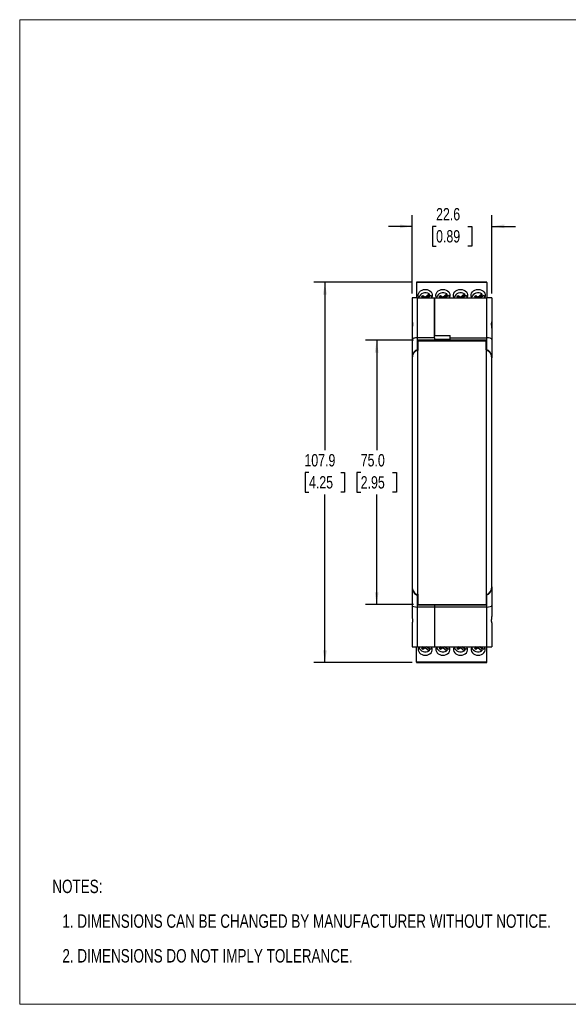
# Model space of a CAD drawing. Header units: millimetres. Extents: x 0 to 432, y 0 to 279.
# Tile 1 of 4: x 0 to 156, y 0 to 279. Entities that reach past the tile are written whole.
import ezdxf

# ---------------------------------------------------------------- set-up
doc = ezdxf.new("R2010")
doc.units = ezdxf.units.MM
doc.layers.add('DIMENSIONS', color=140, linetype='Continuous', lineweight=25)
doc.layers.add('TEXT', color=140, linetype='Continuous', lineweight=25)
doc.styles.add('SLDTEXTSTYLE0', font='TXT', dxfattribs={"width": 0.75})
doc.dimstyles.new('SLDDIMSTYLE0', dxfattribs={"dimtxt": 3.5, "dimasz": 3.5, "dimexe": 0, "dimexo": 0.0625, "dimgap": 0.875, "dimtad": 0, "dimtih": 1, "dimtoh": 1, "dimdec": 1, "dimrnd": 1e-09, "dimzin": 12, "dimdsep": 46, "dimtxsty": 'SLDTEXTSTYLE0', "dimsah": 1, "dimcen": 0.09, "dimadec": 0, "dimazin": 3, "dimtfac": 1, "dimtdec": 1, "dimtmove": 0, "dimatfit": 0, "dimfxl": 0, "dimfrac": 2, "dimtolj": 1, "dimtzin": 12, "dimarcsym": 0})
doc.dimstyles.new('SLDDIMSTYLE1', dxfattribs={"dimtxt": 3.5, "dimasz": 3.5, "dimexe": 0, "dimexo": 0.0625, "dimgap": 0.875, "dimtad": 0, "dimtih": 1, "dimtoh": 1, "dimdec": 1, "dimrnd": 1e-09, "dimzin": 4, "dimdsep": 46, "dimtxsty": 'SLDTEXTSTYLE0', "dimsah": 1, "dimcen": 0.09, "dimadec": 0, "dimazin": 1, "dimtfac": 1, "dimtdec": 1, "dimtofl": 0, "dimtmove": 0, "dimatfit": 3, "dimfxl": 0, "dimfrac": 2, "dimtolj": 1, "dimtzin": 12, "dimarcsym": 0})
doc.dimstyles.new('SLDDIMSTYLE2', dxfattribs={"dimtxt": 3.5, "dimasz": 3.5, "dimexe": 0, "dimexo": 0.0625, "dimgap": 0.875, "dimtad": 0, "dimtih": 1, "dimtoh": 1, "dimdec": 1, "dimrnd": 1e-09, "dimzin": 12, "dimdsep": 46, "dimtxsty": 'SLDTEXTSTYLE0', "dimsah": 1, "dimcen": 0.09, "dimadec": 0, "dimazin": 3, "dimtfac": 1, "dimtdec": 1, "dimtofl": 0, "dimtmove": 0, "dimatfit": 3, "dimfxl": 0, "dimfrac": 2, "dimtolj": 1, "dimtzin": 12, "dimarcsym": 0})

# ---------------------------------------------------------------- blocks, each defined once
blk = doc.blocks.new('SW_NOTE_0')
at = {"layer": 'TEXT', "color": 0, "char_height": 3.81, "attachment_point": 1, "style": 'SLDTEXTSTYLE0'}
for s, insert in [('NOTES:', (0, 4.91)), ('1. DIMENSIONS CAN BE CHANGED BY MANUFACTURER WITHOUT NOTICE.', (2.86, -4.94)), ('2. DIMENSIONS DO NOT IMPLY TOLERANCE.', (2.86, -14.79))]:
    blk.add_mtext(s, dxfattribs=dict(at, insert=insert))
blk = doc.blocks.new('_D')
at = {"layer": 'DIMENSIONS'}
for p, q in [((111.4, 201.71), (111.4, 223.93)), ((134, 201.71), (134, 223.93)), ((111.4, 220.76), (104.67, 220.76)), ((118.17, 220.73), (117.11, 220.73)), ((117.11, 220.73), (117.11, 215.17)), ((127.22, 220.73), (128.29, 220.73)), ((128.29, 220.73), (128.29, 215.17)), ((134, 220.76), (140.73, 220.76)), ((117.11, 215.17), (118.17, 215.17)), ((128.29, 215.17), (127.22, 215.17))]:
    blk.add_line(p, q, dxfattribs=at)
for points in [[(111.4, 220.76), (107.9, 221.29), (107.9, 220.22)], [(134, 220.76), (137.5, 220.22), (137.5, 221.29)]]:
    blk.add_solid(points, dxfattribs=at)
at = {"layer": 'DIMENSIONS', "char_height": 3.5, "attachment_point": 1, "style": 'SLDTEXTSTYLE0'}
for s, insert in [('22.6', (118.17, 225.95)), ('0.89', (118.17, 219.69))]:
    blk.add_mtext(s, dxfattribs=dict(at, insert=insert))
blk = doc.blocks.new('_D_1')
at = {"layer": 'DIMENSIONS'}
for p, q in [((111.78, 188.44), (98.13, 188.44)), ((101.31, 188.44), (101.31, 157.23)), ((96.78, 150.91), (95.72, 150.91)), ((95.72, 150.91), (95.72, 145.35)), ((105.84, 150.91), (106.9, 150.91)), ((106.9, 150.91), (106.9, 145.35)), ((95.72, 145.35), (96.78, 145.35)), ((106.9, 145.35), (105.84, 145.35)), ((101.31, 113.44), (101.31, 144.64)), ((111.78, 113.44), (98.13, 113.44))]:
    blk.add_line(p, q, dxfattribs=at)
for points in [[(101.31, 188.44), (100.77, 184.94), (101.85, 184.94)], [(101.31, 113.44), (101.85, 116.94), (100.77, 116.94)]]:
    blk.add_solid(points, dxfattribs=at)
at = {"layer": 'DIMENSIONS', "char_height": 3.5, "attachment_point": 1, "style": 'SLDTEXTSTYLE0'}
for s, insert in [('75.0', (96.78, 156.13)), ('2.95', (96.78, 149.86))]:
    blk.add_mtext(s, dxfattribs=dict(at, insert=insert))
blk = doc.blocks.new('_D_2')
at = {"layer": 'DIMENSIONS'}
for p, q in [((111.37, 204.91), (83.45, 204.91)), ((86.62, 204.91), (86.62, 157.23)), ((82.1, 150.91), (81.03, 150.91)), ((81.03, 150.91), (81.03, 145.36)), ((91.15, 150.91), (92.21, 150.91)), ((92.21, 150.91), (92.21, 145.36)), ((81.03, 145.36), (82.1, 145.36)), ((92.21, 145.36), (91.15, 145.36)), ((86.62, 96.97), (86.62, 144.65)), ((111.37, 96.97), (83.45, 96.97))]:
    blk.add_line(p, q, dxfattribs=at)
for points in [[(86.62, 204.91), (86.08, 201.41), (87.16, 201.41)], [(86.62, 96.97), (87.16, 100.47), (86.08, 100.47)]]:
    blk.add_solid(points, dxfattribs=at)
at = {"layer": 'DIMENSIONS', "char_height": 3.5, "attachment_point": 1, "style": 'SLDTEXTSTYLE0'}
for s, insert in [('107.9', (80.8, 156.14)), ('4.25', (82.1, 149.87))]:
    blk.add_mtext(s, dxfattribs=dict(at, insert=insert))

msp = doc.modelspace()

# ---------------------------------------------------------------- linework, layer by layer
at = {"color": 7, "linetype": 'Continuous', "lineweight": 18}
for p, q in [((0, 0), (0, 279.4)), ((0, 279.4), (431.8, 279.4)), ((0, 0), (431.8, 0))]:
    msp.add_line(p, q, dxfattribs=at)
for p, q in [((132.59, 204.91), (112.64, 204.91)), ((112.64, 204.91), (112.64, 204.82)), ((112.64, 204.82), (112.64, 200.44)), ((132.59, 204.82), (112.64, 204.82)), ((132.59, 204.82), (132.59, 204.91)), ((132.59, 204.82), (132.59, 200.44)), ((115.06, 200.64), (116.19, 201.59)), ((116.68, 201.17), (115.8, 200.44)), ((116.19, 201.59), (116.19, 201.04)), ((120.06, 200.64), (121.19, 201.59)), ((121.68, 201.17), (120.8, 200.44)), ((121.19, 201.59), (121.19, 201.04)), ((125.06, 200.64), (126.19, 201.59)), ((126.68, 201.17), (125.8, 200.44)), ((126.19, 201.59), (126.19, 201.04)), ((130.06, 200.64), (131.19, 201.59)), ((131.68, 201.17), (130.8, 200.44)), ((131.19, 201.59), (131.19, 201.04)), ((111.4, 200.44), (111.4, 193.66)), ((112.9, 200.44), (111.4, 200.44)), ((112.9, 189.14), (112.9, 200.44)), ((112.9, 200.44), (117.7, 200.44)), ((114.07, 200.84), (114.44, 201.15)), ((114.55, 200.44), (114.07, 200.84)), ((114.4, 200.57), (114.44, 200.61)), ((114.44, 201.15), (115.06, 200.64)), ((114.44, 200.61), (114.44, 201.15)), ((114.44, 200.61), (114.65, 200.44)), ((115.06, 200.44), (115.06, 200.64)), ((116.19, 201.04), (115.46, 200.44)), ((117.7, 200.44), (117.7, 189.77)), ((117.7, 200.44), (132.5, 200.44)), ((117.7, 189.14), (117.7, 200.44)), ((119.07, 200.84), (119.44, 201.15)), ((119.55, 200.44), (119.07, 200.84)), ((119.4, 200.57), (119.44, 200.61)), ((119.44, 201.15), (120.06, 200.64)), ((119.44, 200.61), (119.44, 201.15)), ((119.44, 200.61), (119.65, 200.44)), ((120.06, 200.44), (120.06, 200.64)), ((121.19, 201.04), (120.46, 200.44)), ((124.07, 200.84), (124.44, 201.15)), ((124.55, 200.44), (124.07, 200.84)), ((124.4, 200.57), (124.44, 200.61)), ((124.44, 201.15), (125.06, 200.64)), ((124.44, 200.61), (124.44, 201.15)), ((124.44, 200.61), (124.65, 200.44)), ((125.06, 200.44), (125.06, 200.64)), ((126.19, 201.04), (125.46, 200.44)), ((129.07, 200.84), (129.44, 201.15)), ((129.55, 200.44), (129.07, 200.84)), ((129.4, 200.57), (129.44, 200.61)), ((129.44, 201.15), (130.06, 200.64)), ((129.44, 200.61), (129.44, 201.15)), ((129.44, 200.61), (129.65, 200.44)), ((130.06, 200.44), (130.06, 200.64)), ((131.19, 201.04), (130.46, 200.44)), ((132.5, 200.44), (132.5, 189.14)), ((134, 200.44), (132.5, 200.44)), ((134, 200.44), (134, 193.66)), ((111.4, 193.66), (111.4, 191.83)), ((134, 193.66), (134, 191.83)), ((111.4, 191.84), (111.4, 188.69)), ((134, 191.84), (134, 188.69)), ((111.4, 188.69), (111.4, 183.38)), ((112.9, 185.69), (112.9, 189.14)), ((117.7, 189.14), (112.9, 189.14)), ((113, 188.59), (117.7, 188.59)), ((113, 188.59), (113, 185.69)), ((113.05, 187.91), (113, 187.91)), ((113.05, 188.44), (132.35, 188.44)), ((113.05, 188.44), (113.05, 188.14)), ((132.35, 188.14), (113.05, 188.14)), ((113.05, 185.54), (113.05, 188.14)), ((117.7, 189.77), (122.2, 189.77)), ((117.7, 189.14), (117.7, 188.59)), ((117.7, 188.79), (122.2, 188.79)), ((117.7, 188.44), (117.7, 188.59)), ((122.2, 189.14), (122.2, 189.77)), ((122.2, 189.14), (132.5, 189.14)), ((122.2, 188.59), (122.2, 189.14)), ((122.2, 188.59), (132.4, 188.59)), ((132.35, 188.14), (132.35, 188.44)), ((132.35, 188.14), (132.35, 185.54)), ((132.4, 187.91), (132.35, 187.91)), ((132.4, 185.69), (132.4, 188.59)), ((132.5, 189.14), (132.5, 185.69)), ((134, 188.69), (134, 183.41)), ((112.9, 185.69), (113, 185.69)), ((112.9, 185.54), (112.9, 116.34)), ((113.05, 185.54), (112.9, 185.54)), ((113, 186.56), (113.05, 186.56)), ((113, 185.54), (113, 185.69)), ((132.35, 186.56), (132.4, 186.56)), ((132.5, 185.54), (132.35, 185.54)), ((132.4, 185.69), (132.5, 185.69)), ((132.4, 185.69), (132.4, 185.54)), ((132.5, 116.34), (132.5, 185.54)), ((111.4, 183.38), (111.4, 177.22)), ((111.4, 183.23), (111.4, 118.65)), ((134, 118.65), (134, 183.23)), ((111.4, 177.22), (111.4, 177.22)), ((111.4, 177.22), (111.4, 124.66)), ((111.4, 124.66), (111.4, 118.5)), ((111.4, 124.66), (111.4, 124.66)), ((111.4, 118.5), (111.4, 113.18)), ((134, 118.46), (134, 113.18)), ((112.9, 116.34), (113.05, 116.34)), ((112.9, 112.74), (112.9, 116.19)), ((112.9, 116.19), (113, 116.19)), ((113, 116.19), (113, 116.34)), ((113, 116.19), (113, 113.29)), ((113.05, 113.44), (113.05, 116.34)), ((132.35, 116.34), (132.5, 116.34)), ((132.35, 116.34), (132.35, 113.44)), ((132.4, 116.34), (132.4, 116.19)), ((132.4, 116.19), (132.4, 113.29)), ((132.4, 116.19), (132.5, 116.19)), ((132.5, 116.19), (132.5, 112.74)), ((111.4, 113.18), (111.4, 110.04)), ((117.7, 112.74), (112.9, 112.74)), ((112.9, 101.44), (112.9, 112.74)), ((117.7, 113.29), (113, 113.29)), ((113.05, 113.44), (132.35, 113.44)), ((117.7, 113.44), (117.7, 113.29)), ((117.7, 113.29), (117.7, 112.74)), ((132.4, 113.29), (117.7, 113.29)), ((132.5, 112.74), (117.7, 112.74)), ((117.7, 112.74), (117.7, 101.44)), ((132.5, 112.74), (132.5, 101.44)), ((134, 113.18), (134, 110.04)), ((111.4, 108.21), (111.4, 101.44)), ((134, 108.21), (134, 101.44)), ((111.4, 101.44), (112.9, 101.44)), ((112.64, 97.06), (112.64, 101.44)), ((112.9, 101.44), (117.7, 101.44)), ((114.54, 101.44), (114.07, 101.04)), ((114.07, 101.04), (114.44, 100.73)), ((114.4, 101.31), (114.44, 101.27)), ((114.44, 101.27), (114.64, 101.44)), ((114.44, 101.27), (114.44, 100.73)), ((114.44, 100.73), (115.06, 101.24)), ((115.06, 101.44), (115.06, 101.24)), ((115.06, 101.24), (116.19, 100.29)), ((116.19, 100.84), (115.47, 101.44)), ((116.68, 100.71), (115.81, 101.44)), ((116.19, 100.84), (116.19, 100.29)), ((117.7, 101.44), (132.5, 101.44)), ((119.54, 101.44), (119.07, 101.04)), ((119.07, 101.04), (119.44, 100.73)), ((119.4, 101.31), (119.44, 101.27)), ((119.44, 101.27), (119.64, 101.44)), ((119.44, 101.27), (119.44, 100.73)), ((119.44, 100.73), (120.06, 101.24)), ((120.06, 101.44), (120.06, 101.24)), ((120.06, 101.24), (121.19, 100.29)), ((121.19, 100.84), (120.47, 101.44)), ((121.68, 100.71), (120.81, 101.44)), ((121.19, 100.84), (121.19, 100.29)), ((124.54, 101.44), (124.07, 101.04)), ((124.07, 101.04), (124.44, 100.73)), ((124.4, 101.31), (124.44, 101.27)), ((124.44, 101.27), (124.64, 101.44)), ((124.44, 101.27), (124.44, 100.73)), ((124.44, 100.73), (125.06, 101.24)), ((125.06, 101.44), (125.06, 101.24)), ((125.06, 101.24), (126.19, 100.29)), ((126.19, 100.84), (125.47, 101.44)), ((126.68, 100.71), (125.81, 101.44)), ((126.19, 100.84), (126.19, 100.29)), ((129.54, 101.44), (129.07, 101.04)), ((129.07, 101.04), (129.44, 100.73)), ((129.4, 101.31), (129.44, 101.27)), ((129.44, 101.27), (129.64, 101.44)), ((129.44, 101.27), (129.44, 100.73)), ((129.44, 100.73), (130.06, 101.24)), ((130.06, 101.44), (130.06, 101.24)), ((130.06, 101.24), (131.19, 100.29)), ((131.19, 100.84), (130.47, 101.44)), ((131.68, 100.71), (130.81, 101.44)), ((131.19, 100.84), (131.19, 100.29)), ((132.5, 101.44), (134, 101.44)), ((132.59, 97.06), (132.59, 101.44)), ((132.59, 97.06), (112.64, 97.06)), ((112.64, 97.06), (112.64, 96.97)), ((112.64, 96.97), (132.59, 96.97)), ((132.59, 96.97), (132.59, 97.06))]:
    msp.add_line(p, q)
at = {"flags": 128}
for points in [[(113.32, 200.44), (113.25, 200.58), (113.13, 200.98), (113.13, 201.38), (113.25, 201.77), (113.47, 202.13), (113.79, 202.43), (114.19, 202.66), (114.64, 202.81), (115.12, 202.86), (115.6, 202.81), (116.05, 202.66), (116.44, 202.43), (116.76, 202.13), (116.99, 201.77), (117.1, 201.38), (117.1, 200.98), (116.99, 200.58), (116.91, 200.44)], [(116.68, 201.17), (116.9, 200.82), (116.98, 200.57)], [(118.32, 200.44), (118.25, 200.58), (118.13, 200.98), (118.13, 201.38), (118.25, 201.77), (118.47, 202.13), (118.79, 202.43), (119.19, 202.66), (119.64, 202.81), (120.12, 202.86), (120.6, 202.81), (121.05, 202.66), (121.44, 202.43), (121.76, 202.13), (121.99, 201.77), (122.1, 201.38), (122.1, 200.98), (121.99, 200.58), (121.91, 200.44)], [(121.68, 201.17), (121.9, 200.82), (121.98, 200.57)], [(123.32, 200.44), (123.25, 200.58), (123.13, 200.98), (123.13, 201.38), (123.25, 201.77), (123.47, 202.13), (123.79, 202.43), (124.19, 202.66), (124.64, 202.81), (125.12, 202.86), (125.6, 202.81), (126.05, 202.66), (126.44, 202.43), (126.76, 202.13), (126.99, 201.77), (127.1, 201.38), (127.1, 200.98), (126.99, 200.58), (126.91, 200.44)], [(126.68, 201.17), (126.9, 200.82), (126.98, 200.57)], [(128.32, 200.44), (128.25, 200.58), (128.13, 200.98), (128.13, 201.38), (128.25, 201.77), (128.47, 202.13), (128.79, 202.43), (129.19, 202.66), (129.64, 202.81), (130.12, 202.86), (130.6, 202.81), (131.05, 202.66), (131.44, 202.43), (131.76, 202.13), (131.99, 201.77), (132.1, 201.38), (132.1, 200.98), (131.99, 200.58), (131.91, 200.44)], [(131.68, 201.17), (131.9, 200.82), (131.98, 200.57)], [(113.05, 115.34), (113.01, 115.33), (113, 115.33)], [(132.4, 115.33), (132.39, 115.33), (132.35, 115.34)], [(113, 113.94), (113.01, 113.94), (113.05, 113.94)], [(132.35, 113.94), (132.39, 113.94), (132.4, 113.94)], [(113.32, 101.44), (113.25, 101.3), (113.13, 100.9), (113.13, 100.5), (113.25, 100.11), (113.47, 99.75), (113.79, 99.45), (114.19, 99.22), (114.64, 99.07), (115.12, 99.03), (115.6, 99.07), (116.05, 99.22), (116.44, 99.45), (116.76, 99.75), (116.99, 100.11), (117.1, 100.5), (117.1, 100.9), (116.99, 101.3), (116.92, 101.44)], [(116.98, 101.31), (116.9, 101.06), (116.68, 100.71)], [(118.32, 101.44), (118.25, 101.3), (118.13, 100.9), (118.13, 100.5), (118.25, 100.11), (118.47, 99.75), (118.79, 99.45), (119.19, 99.22), (119.64, 99.07), (120.12, 99.03), (120.6, 99.07), (121.05, 99.22), (121.44, 99.45), (121.76, 99.75), (121.99, 100.11), (122.1, 100.5), (122.1, 100.9), (121.99, 101.3), (121.92, 101.44)], [(121.98, 101.31), (121.9, 101.06), (121.68, 100.71)], [(123.32, 101.44), (123.25, 101.3), (123.13, 100.9), (123.13, 100.5), (123.25, 100.11), (123.47, 99.75), (123.79, 99.45), (124.19, 99.22), (124.64, 99.07), (125.12, 99.03), (125.6, 99.07), (126.05, 99.22), (126.44, 99.45), (126.76, 99.75), (126.99, 100.11), (127.1, 100.5), (127.1, 100.9), (126.99, 101.3), (126.92, 101.44)], [(126.98, 101.31), (126.9, 101.06), (126.68, 100.71)], [(128.32, 101.44), (128.25, 101.3), (128.13, 100.9), (128.13, 100.5), (128.25, 100.11), (128.47, 99.75), (128.79, 99.45), (129.19, 99.22), (129.64, 99.07), (130.12, 99.03), (130.6, 99.07), (131.05, 99.22), (131.44, 99.45), (131.76, 99.75), (131.99, 100.11), (132.1, 100.5), (132.1, 100.9), (131.99, 101.3), (131.92, 101.44)], [(131.98, 101.31), (131.9, 101.06), (131.68, 100.71)]]:
    msp.add_lwpolyline(points, dxfattribs=at)
for centre, radius, start, end in [((115.13, 199.91), 1.99, 57.7396, 160.4751), ((120.13, 199.91), 1.99, 57.7396, 160.4751), ((125.13, 199.91), 1.99, 57.7396, 160.4751), ((130.13, 199.91), 1.99, 57.7396, 160.4751), ((115.25, 199.4), 1.89, 53.2635, 60.196), ((120.25, 199.4), 1.89, 53.2635, 60.196), ((125.25, 199.4), 1.89, 53.2635, 60.196), ((130.25, 199.4), 1.89, 53.2635, 60.196), ((115.13, 101.97), 1.99, 199.5249, 302.2604), ((115.25, 102.48), 1.89, 299.804, 306.7365), ((120.13, 101.97), 1.99, 199.5249, 302.2604), ((120.25, 102.48), 1.89, 299.804, 306.7365), ((125.13, 101.97), 1.99, 199.5249, 302.2604), ((125.25, 102.48), 1.89, 299.804, 306.7365), ((130.13, 101.97), 1.99, 199.5249, 302.2604), ((130.25, 102.48), 1.89, 299.804, 306.7365)]:
    msp.add_arc(centre, radius, start, end)
for centre, major_axis, ratio, start_param, end_param in [((112.9, 188.69), (1.5, 0), 0.296213, 1.570796, 3.141593), ((132.5, 188.69), (1.5, 0), 0.296213, 0, 1.570796), ((112.9, 183.38), (0, 2.31), 0.649408, 0, 1.570796), ((112.9, 183.23), (0, 2.31), 0.649408, 0, 1.570796), ((132.5, 183.38), (0, 2.31), 0.649408, 4.712389, 6.283185), ((132.5, 183.23), (0, 2.31), 0.649408, 4.712389, 6.283185), ((112.9, 118.65), (0, 2.31), 0.649408, 1.570796, 3.141593), ((112.9, 118.5), (0, 2.31), 0.649408, 1.570796, 3.141593), ((132.5, 118.65), (0, 2.31), 0.649408, 3.141593, 4.712389), ((132.5, 118.5), (0, 2.31), 0.649408, 3.141593, 4.712389), ((112.9, 113.18), (1.5, 0), 0.296213, 3.141593, 4.712389), ((132.5, 113.18), (1.5, 0), 0.296213, 4.712389, 6.283185)]:
    msp.add_ellipse(centre, major_axis=major_axis, ratio=ratio, start_param=start_param, end_param=end_param)
for points in [[(111.4, 193.66), (111.4, 193.64), (111.4, 193.61), (111.42, 193.54), (111.43, 193.49), (111.45, 193.38), (111.46, 193.31), (111.47, 193.17), (111.47, 193.09), (111.47, 192.83), (111.46, 192.64), (111.43, 192.34), (111.42, 192.24), (111.4, 192.04), (111.4, 191.94), (111.4, 191.84)], [(134, 191.84), (134, 191.94), (133.99, 192.04), (133.98, 192.24), (133.97, 192.34), (133.95, 192.54), (133.94, 192.64), (133.93, 192.83), (133.92, 192.92), (133.92, 193.17), (133.94, 193.32), (133.97, 193.49), (133.98, 193.54), (133.99, 193.61), (134, 193.64), (134, 193.66)], [(111.4, 110.04), (111.4, 109.94), (111.4, 109.84), (111.42, 109.63), (111.43, 109.53), (111.45, 109.33), (111.46, 109.24), (111.47, 109.05), (111.47, 108.95), (111.47, 108.7), (111.46, 108.55), (111.43, 108.38), (111.42, 108.33), (111.4, 108.26), (111.4, 108.23), (111.4, 108.21)], [(134, 108.21), (134, 108.23), (133.99, 108.26), (133.98, 108.33), (133.97, 108.38), (133.95, 108.49), (133.94, 108.56), (133.93, 108.7), (133.92, 108.78), (133.92, 109.04), (133.94, 109.23), (133.97, 109.53), (133.98, 109.63), (133.99, 109.84), (134, 109.94), (134, 110.04)]]:
    msp.add_open_spline(points, degree=3, knots=[0, 0, 0, 0, 0.125, 0.125, 0.25, 0.25, 0.375, 0.375, 0.5, 0.5, 0.75, 0.75, 0.875, 0.875, 1, 1, 1, 1])

# ---------------------------------------------------------------- block references
at = {"layer": 'TEXT'}
msp.add_blockref('SW_NOTE_0', (9.26, 30.46), dxfattribs=at)

# ---------------------------------------------------------------- dimensions: what is measured, and where the dimension line sits
at = {"layer": 'DIMENSIONS'}
for base, p1, p2, angle, dimstyle, picture, middle in [((134, 220.76), (111.4, 200.44), (134, 200.44), 0, 'SLDDIMSTYLE0', '_D', (122.7, 220.76)), ((86.62, 204.91), (112.64, 96.97), (112.64, 204.91), 90, 'SLDDIMSTYLE2', '_D_2', (86.62, 150.94)), ((101.31, 113.44), (113.05, 188.44), (113.05, 113.44), 90, 'SLDDIMSTYLE1', '_D_1', (101.31, 150.94))]:
    dim = msp.add_linear_dim(base=base, p1=p1, p2=p2, angle=angle, dimstyle=dimstyle, dxfattribs=at)
    dim.commit()
    dim.dimension.update_dxf_attribs({"geometry": picture, "text_midpoint": middle, "dimtype": 160})

doc.saveas('drawing.dxf')
